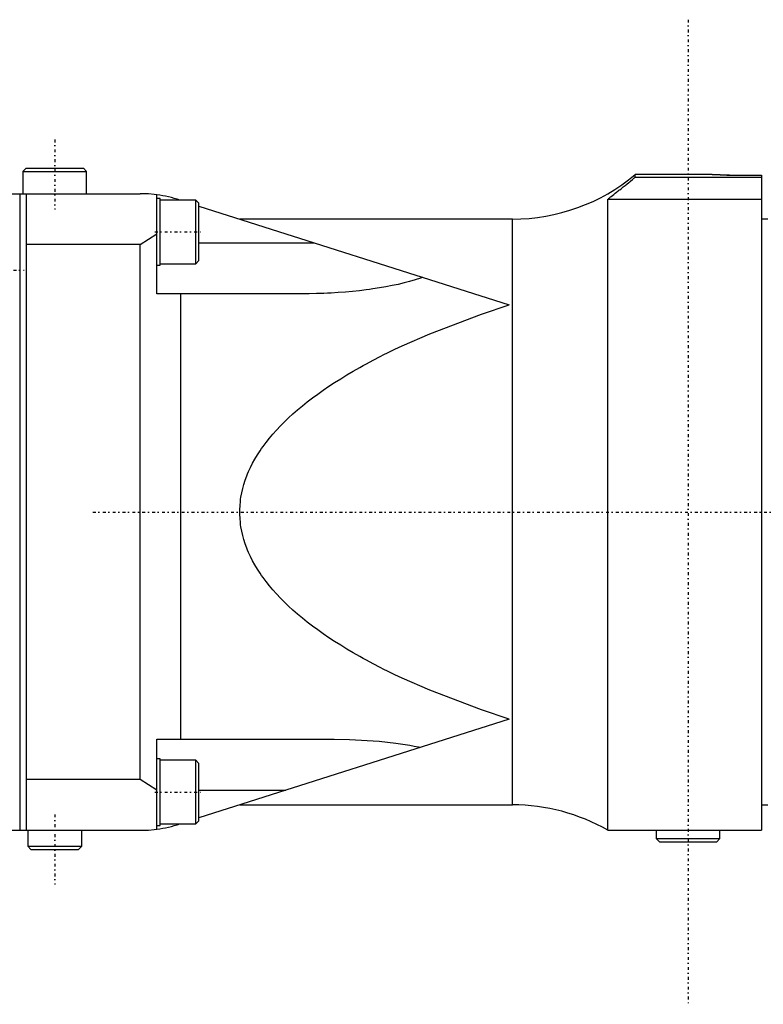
# Model space of a CAD drawing. Extents: x -584 to 152, y -5 to 847.
# Tile 7 of 8: x -276 to -159, y 693 to 847. Entities that reach past the tile are written whole.
import ezdxf

# ---------------------------------------------------------------- set-up
doc = ezdxf.new("R2010")
doc.units = 0
doc.linetypes.add('CENTER', pattern=[1.5, 0.45, -0.5, 0.05, -0.5])
doc.layers.add('AM_0', color=7, linetype='CONTINUOUS')
doc.layers.add('AM_7', color=7, linetype='CENTER')

msp = doc.modelspace()

# ---------------------------------------------------------------- linework, layer by layer
at = {"layer": 'AM_0', "color": 7, "linetype": 'CONTINUOUS'}
for p, q in [((-275, 824), (-275.5, 823.5)), ((-275.5, 823.5), (-275.5, 820)), ((-275.5, 823.5), (-265.5, 823.5)), ((-275, 824), (-266, 824)), ((-265.5, 823.5), (-266, 824)), ((-265.5, 820), (-265.5, 823.5)), ((-167.52, 823), (-179.34, 823)), ((-179.34, 822.59), (-179.34, 823)), ((-164.96, 822.92), (-159.5, 822.92)), ((-159.5, 822.92), (-159.5, 720)), ((-179.34, 822.59), (-159.5, 822.59)), ((-389.56, 820), (-257.1, 820)), ((-276, 820), (-276, 720)), ((-275, 820), (-275, 720)), ((-254.45, 804.29), (-254.45, 819.82)), ((-253.95, 819.25), (-254.45, 819.25)), ((-253.95, 808.75), (-253.95, 819.25)), ((-248.35, 819), (-253.95, 819)), ((-247.85, 818.5), (-248.35, 819)), ((-248.35, 809), (-248.35, 819)), ((-247.85, 809.5), (-247.85, 818.5)), ((-183.63, 720), (-183.63, 819.09)), ((-159.5, 819.09), (-183.63, 819.09)), ((-247.85, 818.04), (-199.12, 802.53)), ((-198.6, 816), (-241.44, 816)), ((-198.6, 724), (-198.6, 816)), ((-158.5, 816), (-159.5, 816)), ((-257.1, 812), (-254.45, 813.67)), ((-257.1, 812), (-275, 812)), ((-257.1, 728), (-257.1, 812)), ((-247.85, 812.29), (-229.78, 812.29)), ((-253.95, 809), (-248.35, 809)), ((-248.35, 809), (-247.85, 809.5)), ((-254.45, 808.75), (-253.95, 808.75)), ((-231.1, 804.29), (-254.45, 804.29)), ((-250.76, 804.29), (-250.76, 734.31)), ((-199.12, 737.47), (-247.85, 721.96)), ((-254.45, 720.18), (-254.45, 734.31)), ((-254.45, 734.31), (-226.61, 734.31)), ((-253.95, 731.25), (-254.45, 731.25)), ((-253.95, 720.75), (-253.95, 731.25)), ((-248.35, 731), (-253.95, 731)), ((-247.85, 730.5), (-248.35, 731)), ((-248.35, 721), (-248.35, 731)), ((-247.85, 721.5), (-247.85, 730.5)), ((-257.1, 728), (-275, 728)), ((-254.45, 726.33), (-257.1, 728)), ((-247.85, 726.31), (-234.18, 726.31)), ((-241.44, 724), (-198.6, 724)), ((-159.5, 724), (-158.5, 724)), ((-254.45, 720.75), (-253.95, 720.75)), ((-253.95, 721), (-248.35, 721)), ((-248.35, 721), (-247.85, 721.5)), ((-389.56, 720), (-257.1, 720)), ((-274.75, 720), (-274.75, 717.5)), ((-266.25, 717.5), (-266.25, 720)), ((-183.63, 720), (-159.5, 720)), ((-176.02, 720), (-176.02, 718.7)), ((-166.02, 718.7), (-166.02, 720)), ((-176.02, 718.7), (-175.52, 718.2)), ((-176.02, 718.7), (-166.02, 718.7)), ((-175.52, 718.2), (-166.52, 718.2)), ((-166.52, 718.2), (-166.02, 718.7)), ((-274.75, 717.5), (-274.25, 717)), ((-274.75, 717.5), (-266.25, 717.5)), ((-274.25, 717), (-266.75, 717)), ((-266.75, 717), (-266.25, 717.5))]:
    msp.add_line(p, q, dxfattribs=at)
for points in [[(-164.52, 822.92, 0), (-164.54, 822.92, 0), (-164.58, 822.92, 0), (-164.63, 822.92, 0), (-164.65, 822.92, 0), (-164.67, 822.92, 0), (-164.71, 822.92, 0), (-164.75, 822.92, 0), (-164.8, 822.92, 0), (-164.84, 822.92, 0), (-164.88, 822.92, 0), (-164.9, 822.92, 0), (-164.92, 822.92, 0), (-164.97, 822.92, 0), (-165.01, 822.92, 0), (-165.05, 822.92, 0), (-165.1, 822.92, 0), (-165.14, 822.92, 0), (-165.16, 822.92, 0), (-165.18, 822.92, 0), (-165.23, 822.92, 0), (-165.27, 822.92, 0), (-165.29, 822.92, 0), (-165.31, 822.92, 0), (-165.35, 822.92, 0), (-165.4, 822.92, 0), (-165.42, 822.92, 0), (-165.44, 822.92, 0), (-165.48, 822.92, 0), (-165.52, 822.92, 0), (-165.56, 822.93, 0), (-165.61, 822.93, 0), (-165.65, 822.93, 0), (-165.67, 822.93, 0), (-165.69, 822.93, 0), (-165.73, 822.93, 0), (-165.77, 822.93, 0), (-165.81, 822.93, 0), (-165.85, 822.93, 0), (-165.89, 822.93, 0), (-165.91, 822.93, 0), (-165.93, 822.93, 0), (-165.97, 822.93, 0), (-166.01, 822.94, 0), (-166.04, 822.94, 0), (-166.08, 822.94, 0), (-166.12, 822.94, 0), (-166.14, 822.94, 0), (-166.16, 822.94, 0), (-166.19, 822.94, 0), (-166.23, 822.94, 0), (-166.27, 822.94, 0), (-166.3, 822.94, 0), (-166.34, 822.95, 0), (-166.35, 822.95, 0), (-166.37, 822.95, 0), (-166.4, 822.95, 0), (-166.44, 822.95, 0), (-166.47, 822.95, 0), (-166.5, 822.95, 0), (-166.53, 822.95, 0), (-166.55, 822.95, 0), (-166.57, 822.95, 0), (-166.6, 822.96, 0), (-166.63, 822.96, 0), (-166.64, 822.96, 0), (-166.66, 822.96, 0), (-166.69, 822.96, 0), (-166.71, 822.96, 0), (-166.73, 822.96, 0), (-166.74, 822.96, 0), (-166.77, 822.96, 0), (-166.8, 822.96, 0), (-166.83, 822.97, 0), (-166.85, 822.97, 0), (-166.88, 822.97, 0), (-166.89, 822.97, 0), (-166.91, 822.97, 0), (-166.93, 822.97, 0), (-166.96, 822.97, 0), (-166.98, 822.97, 0), (-167.01, 822.97, 0), (-167.03, 822.97, 0), (-167.05, 822.98, 0), (-167.06, 822.98, 0), (-167.08, 822.98, 0), (-167.1, 822.98, 0), (-167.13, 822.98, 0), (-167.15, 822.98, 0), (-167.17, 822.98, 0), (-167.18, 822.98, 0), (-167.19, 822.98, 0), (-167.21, 822.98, 0), (-167.23, 822.98, 0), (-167.25, 822.99, 0), (-167.27, 822.99, 0), (-167.28, 822.99, 0), (-167.29, 822.99, 0), (-167.3, 822.99, 0), (-167.32, 822.99, 0), (-167.33, 822.99, 0), (-167.35, 822.99, 0), (-167.36, 822.99, 0), (-167.38, 822.99, 0), (-167.38, 822.99, 0), (-167.39, 822.99, 0), (-167.4, 822.99, 0), (-167.41, 822.99, 0), (-167.42, 822.99, 0), (-167.43, 822.99, 0), (-167.44, 823, 0), (-167.45, 823, 0), (-167.45, 823, 0), (-167.46, 823, 0), (-167.46, 823, 0), (-167.47, 823, 0), (-167.48, 823, 0), (-167.49, 823, 0), (-167.49, 823, 0), (-167.5, 823, 0), (-167.5, 823, 0), (-167.5, 823, 0), (-167.51, 823, 0), (-167.51, 823, 0), (-167.51, 823, 0), (-167.52, 823, 0), (-167.52, 823, 0), (-167.52, 823, 0), (-167.52, 823, 0), (-167.52, 823, 0), (-167.52, 823, 0)], [(-183.63, 819.09, 0), (-183.62, 819.1, 0), (-183.61, 819.12, 0), (-183.59, 819.14, 0), (-183.58, 819.15, 0), (-183.57, 819.16, 0), (-183.54, 819.18, 0), (-183.52, 819.2, 0), (-183.5, 819.22, 0), (-183.48, 819.25, 0), (-183.45, 819.27, 0), (-183.44, 819.28, 0), (-183.43, 819.29, 0), (-183.4, 819.31, 0), (-183.38, 819.34, 0), (-183.35, 819.36, 0), (-183.32, 819.38, 0), (-183.29, 819.41, 0), (-183.28, 819.42, 0), (-183.27, 819.43, 0), (-183.24, 819.46, 0), (-183.21, 819.48, 0), (-183.19, 819.49, 0), (-183.1, 819.57, 0), (-182.91, 819.72, 0), (-182.71, 819.89, 0), (-182.49, 820.06, 0), (-182.26, 820.24, 0), (-182.01, 820.43, 0), (-181.88, 820.53, 0), (-181.75, 820.63, 0), (-181.48, 820.84, 0), (-181.21, 821.05, 0), (-180.92, 821.28, 0), (-180.64, 821.51, 0), (-180.35, 821.74, 0), (-180.2, 821.86, 0), (-180.06, 821.98, 0), (-179.77, 822.22, 0), (-179.48, 822.47, 0), (-179.34, 822.59, 0)], [(-254.45, 819.82, 0), (-254.9, 819.88, 0), (-255.8, 819.96, 0), (-256.67, 820, 0), (-257.1, 820, 0)], [(-212.69, 806.85, 0), (-213.08, 806.71, 0), (-213.9, 806.46, 0), (-214.76, 806.21, 0), (-215.2, 806.1, 0), (-215.64, 805.98, 0), (-216.57, 805.76, 0), (-217.52, 805.56, 0), (-218.5, 805.37, 0), (-219.5, 805.19, 0), (-220.53, 805.03, 0), (-221.06, 804.96, 0), (-221.59, 804.89, 0), (-222.66, 804.76, 0), (-223.75, 804.64, 0), (-224.85, 804.54, 0), (-225.97, 804.46, 0), (-227.1, 804.39, 0), (-227.67, 804.37, 0), (-228.24, 804.34, 0), (-229.38, 804.31, 0), (-230.53, 804.29, 0), (-231.1, 804.29, 0)], [(-199.12, 737.47, 0), (-203.48, 738.92, 0), (-211.58, 742, 0), (-215.91, 743.89, 0), (-217.09, 744.44, 0), (-218.24, 745, 0), (-218.81, 745.28, 0), (-219.37, 745.57, 0), (-220.47, 746.14, 0), (-221.55, 746.71, 0), (-222.08, 747, 0), (-222.6, 747.29, 0), (-223.62, 747.87, 0), (-224.62, 748.46, 0), (-225.11, 748.76, 0), (-225.59, 749.06, 0), (-226.54, 749.65, 0), (-227.45, 750.26, 0), (-228.34, 750.86, 0), (-229.2, 751.47, 0), (-230.03, 752.09, 0), (-230.44, 752.4, 0), (-230.84, 752.71, 0), (-231.61, 753.33, 0), (-232.36, 753.95, 0), (-233.08, 754.58, 0), (-233.77, 755.21, 0), (-234.43, 755.85, 0), (-234.75, 756.17, 0), (-235.06, 756.49, 0), (-235.66, 757.13, 0), (-236.24, 757.77, 0), (-236.78, 758.42, 0), (-237.3, 759.07, 0), (-237.78, 759.72, 0), (-238.01, 760.04, 0), (-238.23, 760.37, 0), (-238.66, 761.03, 0), (-239.05, 761.68, 0), (-239.42, 762.34, 0), (-239.75, 763, 0), (-240.06, 763.66, 0), (-240.2, 764, 0), (-240.33, 764.33, 0), (-240.58, 764.99, 0), (-240.79, 765.66, 0), (-240.97, 766.32, 0), (-241.13, 766.99, 0), (-241.25, 767.66, 0), (-241.3, 767.99, 0), (-241.34, 768.33, 0), (-241.4, 769, 0), (-241.43, 769.67, 0), (-241.44, 770, 0), (-241.43, 770.33, 0), (-241.4, 771, 0), (-241.34, 771.67, 0), (-241.3, 772.01, 0), (-241.25, 772.34, 0), (-241.13, 773.01, 0), (-240.97, 773.68, 0), (-240.79, 774.34, 0), (-240.58, 775.01, 0), (-240.33, 775.67, 0), (-240.2, 776, 0), (-240.06, 776.34, 0), (-239.75, 777, 0), (-239.42, 777.66, 0), (-239.05, 778.32, 0), (-238.66, 778.97, 0), (-238.23, 779.63, 0), (-238.01, 779.96, 0), (-237.78, 780.28, 0), (-237.3, 780.93, 0), (-236.78, 781.58, 0), (-236.24, 782.23, 0), (-235.66, 782.87, 0), (-235.06, 783.51, 0), (-234.75, 783.83, 0), (-234.43, 784.15, 0), (-233.77, 784.79, 0), (-233.08, 785.42, 0), (-232.36, 786.05, 0), (-231.61, 786.67, 0), (-230.84, 787.29, 0), (-230.44, 787.6, 0), (-230.03, 787.91, 0), (-229.2, 788.53, 0), (-228.34, 789.14, 0), (-227.45, 789.74, 0), (-226.54, 790.35, 0), (-225.59, 790.94, 0), (-225.11, 791.24, 0), (-224.62, 791.54, 0), (-223.62, 792.13, 0), (-222.6, 792.71, 0), (-222.08, 793, 0), (-221.55, 793.29, 0), (-220.47, 793.86, 0), (-219.37, 794.43, 0), (-218.81, 794.72, 0), (-218.24, 795, 0), (-217.09, 795.56, 0), (-215.91, 796.11, 0), (-211.58, 798, 0), (-203.48, 801.08, 0), (-199.12, 802.53, 0)], [(-226.61, 734.31, 0), (-224.22, 734.27, 0), (-219.54, 733.99, 0), (-216.91, 733.69, 0), (-216.18, 733.59, 0), (-215.46, 733.48, 0), (-215.1, 733.42, 0), (-214.75, 733.36, 0), (-214.06, 733.24, 0), (-213.37, 733.11, 0), (-213.04, 733.04, 0)], [(-257.1, 720, 0), (-256.67, 720, 0), (-255.8, 720.04, 0), (-254.9, 720.12, 0), (-254.45, 720.18, 0)]]:
    msp.add_polyline3d(points, dxfattribs=at)
for centre, radius, start, end in [((-198.6, 846), 30, 270, 309.9445), ((-257.1, 800), 20, 71.8051, 82.3859), ((-198.6, 694), 30, 60.0736, 90), ((-257.1, 740), 20, 277.6141, 288.1949)]:
    msp.add_arc(centre, radius, start, end, dxfattribs=at)
at = {"layer": 'AM_7', "color": 4, "linetype": 'CENTER'}
for p, q in [((-171.02, 847.33), (-171.02, 692.67)), ((-270.5, 828.5), (-270.5, 817.5)), ((-254.78, 814), (-247.52, 814)), ((-284.73, 808), (-275.28, 808)), ((-264.5, 770), (-154.5, 770)), ((-254.78, 726), (-247.52, 726)), ((-270.5, 722.5), (-270.5, 711.5))]:
    msp.add_line(p, q, dxfattribs=at)

doc.saveas('drawing.dxf')
